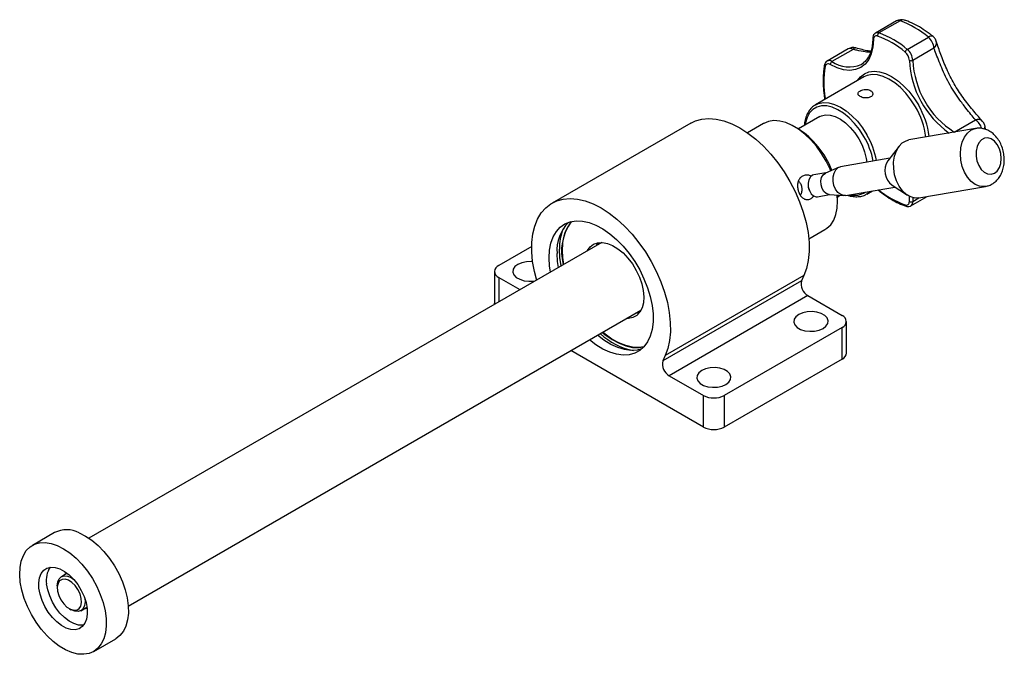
# Model space of a CAD drawing. Extents: x 25 to 396, y 39 to 277.
# Tile 1 of 3: x 47 to 181, y 39 to 125. Entities that reach past the tile are written whole.
import ezdxf

# ---------------------------------------------------------------- set-up
doc = ezdxf.new("R2010")
doc.units = 0
doc.layers.get('0').update_dxf_attribs({"linetype": 'CONTINUOUS'})

msp = doc.modelspace()

# ---------------------------------------------------------------- linework, layer by layer
at = {"color": 7, "linetype": 'CONTINUOUS'}
for p, q in [((165.9049, 124.8978), (163.0383, 123.2429)), ((166.3789, 124.92), (163.5123, 123.2652)), ((167.365, 121.041), (170.2316, 122.6959)), ((159.3323, 121.1023), (156.4657, 119.4474)), ((159.9951, 121.0385), (157.1285, 119.3837)), ((170.9817, 121.2015), (168.1152, 119.5467)), ((156.4657, 119.4474), (156.4834, 119.4571)), ((161.4675, 117.2858), (154.8678, 113.4759)), ((161.4675, 117.2858), (161.4224, 117.2591)), ((154.8678, 113.4759), (154.9273, 113.509)), ((155.4654, 111.8964), (152.5626, 110.2206)), ((173.7488, 109.789), (176.6154, 111.4438)), ((137.9364, 111.0145), (119.0802, 100.129)), ((147.8373, 110.9568), (145.6408, 109.6888)), ((152.4759, 110.2715), (152.0046, 110.5436)), ((176.648, 110.2771), (167.5684, 108.716)), ((166.2576, 107.873), (164.7256, 105.8756)), ((164.9963, 106.2285), (158.2966, 105.0765)), ((158.0868, 105.0139), (156.2262, 104.2089)), ((156.3033, 104.2423), (154.6609, 103.9599)), ((153.8961, 102.9085), (153.8903, 102.8573)), ((154.0746, 101.7851), (154.0972, 101.7388)), ((158.9692, 101.1652), (165.6688, 102.3171)), ((161.8673, 101.3512), (162.6377, 101.796)), ((165.2958, 102.5594), (167.407, 101.1884)), ((168.9241, 100.8317), (178.0037, 102.3929)), ((154.9798, 100.997), (155.1692, 101.0033)), ((155.1692, 101.0033), (156.8116, 101.2857)), ((156.7279, 101.2914), (158.7505, 101.1541)), ((157.8888, 101.2126), (157.8962, 100.8823)), ((157.8955, 100.9828), (158.251, 101.188)), ((157.8962, 100.338), (157.8962, 100.8823)), ((167.839, 99.7482), (170.0516, 101.0255)), ((153.9735, 95.2546), (156.1699, 96.5226)), ((125.8288, 94.7875), (56.1367, 54.5552)), ((116.3202, 94.2422), (111.8399, 91.6558)), ((125.1836, 94.441), (125.3989, 94.7633)), ((111.2541, 90.8394), (111.2541, 86.5389)), ((111.8399, 90.023), (114.7077, 88.3674)), ((153.313, 90.2724), (134.4568, 79.3869)), ((153.313, 90.2724), (152.9847, 89.5468)), ((152.9847, 89.5468), (134.1286, 78.6614)), ((153.8558, 87.5386), (134.9996, 76.6532)), ((153.8558, 87.5386), (158.509, 84.8524)), ((111.2722, 86.3842), (111.2541, 86.5389)), ((61.4696, 45.3173), (131.1617, 85.5497)), ((158.509, 83.2196), (142.4812, 73.9669)), ((158.509, 78.9191), (158.509, 83.2196)), ((159.0948, 79.7355), (159.0948, 84.036)), ((139.6528, 69.6665), (121.6505, 80.059)), ((134.4568, 79.3869), (134.1286, 78.6614)), ((158.509, 78.9191), (142.4812, 69.6665)), ((134.9996, 76.6532), (139.6528, 73.9669)), ((139.6528, 69.6665), (139.6528, 73.9669)), ((142.4812, 73.9669), (142.4812, 69.6665)), ((51.435, 55.3049), (48.4416, 53.5769)), ((53.1897, 49.7748), (52.3825, 49.3088)), ((51.8301, 48.0879), (51.8301, 47.8157)), ((53.4798, 44.9581), (53.7155, 44.8221)), ((55.049, 44.6899), (55.8562, 45.1558)), ((56.7743, 39.1427), (59.7677, 40.8708))]:
    msp.add_line(p, q, dxfattribs=at)
at = {"color": 8, "linetype": 'CONTINUOUS'}
for p, q in [((156.2045, 114.3853), (156.2307, 114.2626)), ((173.7263, 109.7748), (173.7488, 109.789)), ((167.6437, 100.3553), (167.6773, 101.0341)), ((168.1351, 100.8647), (168.1152, 100.3542)), ((168.1152, 100.3542), (168.9499, 100.8361)), ((111.8399, 90.023), (111.8399, 86.7119))]:
    msp.add_line(p, q, dxfattribs=at)
at = {"color": 7, "linetype": 'CONTINUOUS', "flags": 128}
for points in [[(162.7621, 122.3637), (162.6865, 121.3487), (162.4692, 120.442), (162.1155, 119.6657), (161.6339, 119.0388), (161.0363, 118.5764), (160.3371, 118.2898), (159.5534, 118.1862), (158.7043, 118.2678), (157.8105, 118.5329), (156.8937, 118.9749)], [(163.3247, 122.8349), (163.2096, 122.8615), (163.102, 122.8619), (163.005, 122.8361), (162.9214, 122.7847), (162.8536, 122.7093), (162.8036, 122.612), (162.7728, 122.4957), (162.7621, 122.3637)], [(161.105, 119.0009), (161.1053, 119.0011), (161.3926, 119.1928)], [(156.8937, 118.9749), (156.7741, 119.0316), (156.658, 119.0631), (156.5487, 119.0684), (156.4495, 119.0473), (156.3632, 119.0006), (156.2924, 118.9295), (156.2389, 118.8361), (156.2045, 118.7231)], [(137.9364, 111.0145), (138.5794, 111.3201), (139.4555, 111.5601), (140.4001, 111.639), (141.4007, 111.5557), (142.444, 111.3113), (143.516, 110.9091), (144.6025, 110.3544), (145.6891, 109.6546), (146.7611, 108.8191), (147.8044, 107.8589), (148.805, 106.787), (149.7496, 105.6174), (150.6257, 104.366), (151.4214, 103.0492), (152.1263, 101.6848), (152.731, 100.2908), (153.2273, 98.8858), (153.6087, 97.4885), (153.8701, 96.1176), (154.008, 94.7914), (154.0206, 93.5274), (153.9076, 92.3426), (153.6707, 91.2528), (153.313, 90.2724)], [(156.9714, 104.5313), (156.878, 104.7491), (156.344, 105.8362), (155.7175, 106.8786), (155.0118, 107.8541), (154.242, 108.7419), (153.4245, 109.5231), (152.5767, 110.1811), (151.7167, 110.7017), (150.8628, 111.074), (150.0332, 111.29), (149.2457, 111.345), (148.5169, 111.238), (147.8624, 110.9711), (147.8373, 110.9568)], [(155.4654, 111.8964), (155.692, 112.0067), (156.262, 112.1388), (156.8956, 112.1054), (157.5713, 111.9076), (158.2661, 111.5521), (158.9564, 111.051), (159.6185, 110.4214), (160.2301, 109.6848), (160.7701, 108.8662), (161.2204, 107.9935), (161.5654, 107.0964), (161.7936, 106.2055), (161.8704, 105.691)], [(168.9241, 100.8317), (168.4189, 100.8149), (167.8246, 100.9674), (167.25, 101.2979), (166.7219, 101.7909), (166.2652, 102.4234), (165.901, 103.1659), (165.6466, 103.9834), (165.5137, 104.838), (165.5085, 105.6895), (165.6314, 106.4983), (165.8766, 107.2264), (166.2325, 107.8398), (166.6826, 108.3098), (167.2058, 108.6145), (167.5684, 108.716)], [(178.3068, 108.9965), (177.8477, 108.9518), (177.4307, 108.7269), (177.0867, 108.3385), (176.8412, 107.8153), (176.7124, 107.1963), (176.7098, 106.5273), (176.8337, 105.8579), (177.0748, 105.2377), (177.4153, 104.7129), (177.8299, 104.3222), (178.2879, 104.0947), (178.7553, 104.0472), (179.1974, 104.1833), (179.5815, 104.4928), (179.879, 104.9529), (180.0679, 105.5294), (180.1343, 106.1794), (180.073, 106.8549), (179.8888, 107.5058), (179.5953, 108.0837), (179.2142, 108.5457), (178.7738, 108.8577), (178.3068, 108.9965)], [(158.9692, 101.1652), (158.7186, 101.1569), (158.3132, 101.2849), (157.9363, 101.5761), (157.6213, 102.0045), (157.3961, 102.5321), (157.2809, 103.1121), (157.2857, 103.6928), (157.4103, 104.2227), (157.6435, 104.6547), (157.9647, 104.9504), (158.2966, 105.0765)], [(154.6609, 103.9599), (154.502, 103.9124), (154.2035, 103.6861), (153.9909, 103.3145), (153.8897, 102.8424), (153.9122, 102.3268), (154.0556, 101.8299), (154.3027, 101.4115), (154.6237, 101.1223), (154.9798, 100.997)], [(156.7279, 101.2914), (156.7037, 101.2934), (156.3476, 101.4187), (156.0267, 101.708), (155.7796, 102.1263), (155.6361, 102.6232), (155.6136, 103.1388), (155.7148, 103.6109), (155.9275, 103.9825), (156.2259, 104.2088), (156.2262, 104.2089)], [(116.9906, 89.5986), (116.6782, 90.8372), (116.4413, 92.2006), (116.3283, 93.5158), (116.3409, 94.7652), (116.4788, 95.9323), (116.7402, 97.0014), (117.1216, 97.9582), (117.6179, 98.7902), (118.2226, 99.4861), (118.9275, 100.0367), (119.7233, 100.4347), (120.5993, 100.6747), (121.5439, 100.7536), (122.5445, 100.6703), (123.5878, 100.4258), (124.6598, 100.0236), (125.7464, 99.4689), (126.8329, 98.7691), (127.9049, 97.9336), (128.9482, 96.9735), (129.9488, 95.9015), (130.8934, 94.732), (131.7695, 93.4805), (132.5652, 92.1638), (133.2701, 90.7993), (133.8748, 89.4053), (134.3711, 88.0003), (134.7525, 86.6031), (135.0139, 85.2322), (135.1518, 83.9059), (135.1644, 82.642), (135.0515, 81.4572), (134.8145, 80.3673), (134.4568, 79.3869), (134.4568, 79.3869)], [(156.1699, 96.5226), (156.4398, 96.7), (156.9572, 97.1949), (157.3691, 97.8293), (157.6666, 98.5896), (157.8434, 99.4598), (157.8957, 100.4211), (157.8499, 101.2152)], [(167.0811, 99.8841), (167.1962, 99.8575), (167.3038, 99.8571), (167.4008, 99.8829), (167.4844, 99.9343), (167.5522, 100.0097), (167.6022, 100.107), (167.6331, 100.2233), (167.6437, 100.3553)], [(118.6753, 92.6637), (118.7384, 93.7157), (118.9265, 94.676), (119.2364, 95.5275), (119.6624, 96.2551), (120.197, 96.8458), (120.8306, 97.289), (121.552, 97.5768), (122.3481, 97.7041), (123.205, 97.6686), (124.1071, 97.471), (125.0386, 97.1147), (125.9826, 96.6062), (126.9225, 95.9544), (127.8413, 95.1711), (128.7228, 94.2702), (129.5512, 93.2678), (130.3116, 92.1818), (130.9906, 91.0315), (131.576, 89.8375), (132.0574, 88.6211), (132.4262, 87.404), (132.6757, 86.2079), (132.8016, 85.0542), (132.8016, 83.9634), (132.6757, 82.955), (132.4262, 82.0471), (132.0574, 81.2557), (131.576, 80.5951), (130.9906, 80.077), (130.3116, 79.7107), (129.5512, 79.5027), (128.7228, 79.4567), (127.8413, 79.5735), (126.9225, 79.8511), (125.9826, 80.2845), (125.0386, 80.8659), (124.1829, 81.5209)], [(120.3208, 91.6078), (120.1528, 92.7091), (120.0895, 93.8611)], [(123.9137, 93.682), (124.2685, 94.1785), (124.7347, 94.5405), (125.291, 94.7441), (125.9196, 94.7829), (126.6001, 94.6557), (127.3108, 94.3665), (128.0287, 93.9246), (128.7309, 93.3441), (129.3947, 92.6439), (129.9989, 91.8463), (130.5239, 90.9771), (130.953, 90.0641), (131.2723, 89.1367), (131.4715, 88.2247), (131.5444, 87.3574), (131.4884, 86.5627), (131.3055, 85.8661), (131.0014, 85.29), (130.5861, 84.853), (130.0727, 84.569), (129.4779, 84.4473), (129.2466, 84.4441)], [(125.163, 94.4032), (125.3168, 94.6538), (125.3989, 94.7633)], [(118.85, 90.7588), (118.7384, 91.539), (118.6753, 92.6637)], [(119.9343, 91.3847), (119.8226, 92.1649), (119.7595, 93.2897)], [(116.4453, 92.17), (116.249, 92.1829), (115.5866, 92.1556), (114.9643, 92.0216), (114.4327, 91.7918), (114.0347, 91.4849), (113.8026, 91.1257), (113.7552, 90.7433), (113.8964, 90.3686), (114.2146, 90.0321), (114.6843, 89.761), (115.2672, 89.5773), (115.9161, 89.4958), (116.5786, 89.5231), (116.7554, 89.5496)], [(130.9257, 85.1895), (130.7271, 85.1685), (130.4959, 85.1653)], [(130.9257, 85.1895), (130.6075, 85.1641), (130.4959, 85.1653)], [(155.9163, 83.0835), (156.3143, 83.3904), (156.5463, 83.7496), (156.5937, 84.1321), (156.4526, 84.5067), (156.1343, 84.8432), (155.6647, 85.1143), (155.0818, 85.298), (154.4328, 85.3795), (153.7704, 85.3522), (153.1481, 85.2182), (152.6164, 84.9884), (152.2184, 84.6815), (151.9863, 84.3223), (151.939, 83.9399), (152.0801, 83.5652), (152.3984, 83.2287), (152.868, 82.9576), (153.4509, 82.7739), (154.0999, 82.6924), (154.7623, 82.7197), (155.3846, 82.8537), (155.9163, 83.0835)], [(131.2586, 80.2852), (130.6354, 80.1286), (129.8071, 80.0826), (128.9256, 80.1994), (128.0067, 80.477), (127.0669, 80.9104), (126.1228, 81.4918), (125.2672, 82.1468)], [(125.9271, 82.5278), (126.3144, 82.2159), (127.2543, 81.5642), (128.1983, 81.0556), (129.1298, 80.6993), (130.032, 80.5017), (130.8888, 80.4662), (131.5414, 80.5574)], [(131.5608, 80.5783), (130.8667, 80.4901), (130.0055, 80.5392), (129.1003, 80.7502), (128.1671, 81.1195), (127.2228, 81.6403), (126.284, 82.3035), (125.9743, 82.555)], [(142.7169, 75.4637), (143.1149, 75.7706), (143.347, 76.1298), (143.3944, 76.5123), (143.2532, 76.8869), (142.9349, 77.2234), (142.4653, 77.4945), (141.8824, 77.6782), (141.2335, 77.7597), (140.571, 77.7324), (139.9488, 77.5984), (139.4171, 77.3686), (139.0191, 77.0617), (138.787, 76.7025), (138.7396, 76.3201), (138.8808, 75.9454), (139.1991, 75.6089), (139.6687, 75.3378), (140.2516, 75.1541), (140.9006, 75.0726), (141.563, 75.0999), (142.1853, 75.2339), (142.7169, 75.4637)], [(54.8182, 55.2841), (55.6769, 54.8482), (56.534, 54.2682), (57.3712, 53.5565), (58.1707, 52.7282), (58.9154, 51.801), (59.5895, 50.7947), (60.1786, 49.7307), (60.6702, 48.6317), (61.0537, 47.5211), (61.321, 46.4225), (61.4664, 45.3595), (61.4868, 44.3546), (61.3817, 43.4293), (61.1535, 42.6033), (60.8069, 41.8941), (60.3494, 41.317), (59.7907, 40.8842), (59.7677, 40.8708)], [(51.8248, 53.556), (52.6835, 53.1201), (53.5406, 52.5401), (54.3778, 51.8284), (55.1773, 51.0001), (55.922, 50.073), (56.5961, 49.0667), (57.1852, 48.0026), (57.6767, 46.9036), (58.0603, 45.793), (58.3275, 44.6945), (58.4729, 43.6314), (58.4933, 42.6266), (58.3883, 41.7012), (58.1601, 40.8752), (57.8135, 40.1661), (57.356, 39.5889), (56.7972, 39.1561), (56.1492, 38.8768), (55.4258, 38.757), (54.6422, 38.7993), (53.8153, 39.0027), (52.9627, 39.3629), (52.1025, 39.8722), (51.2531, 40.5198), (50.4326, 41.2918), (49.6584, 42.1719), (48.9471, 43.1412), (48.3138, 44.1791), (47.772, 45.2635), (47.3333, 46.3713), (47.0071, 47.4788), (46.8002, 48.5625), (46.7171, 49.5992), (46.7595, 50.5669), (46.9266, 51.4449), (47.2148, 52.2146), (47.6179, 52.8594), (48.1274, 53.3658), (48.7323, 53.7228), (49.4199, 53.9228), (50.1754, 53.9617), (50.9828, 53.8386), (51.8248, 53.556)], [(49.3374, 47.7414), (49.3147, 48.5011), (49.4185, 49.1784), (49.6449, 49.7475), (49.9852, 50.1863), (50.4263, 50.4781), (50.9512, 50.6117), (51.5398, 50.5818), (52.1694, 50.3897), (52.8159, 50.0427), (53.4544, 49.5542), (54.0603, 48.943), (54.6105, 48.2324), (55.0837, 47.4499), (55.4617, 46.6255), (55.7301, 45.7909), (55.8785, 44.9782), (55.9012, 44.2185), (55.7974, 43.5412), (55.571, 42.9721), (55.2307, 42.5333), (54.7896, 42.2415), (54.2647, 42.1079), (53.6761, 42.1378), (53.0465, 42.3299), (52.4, 42.6769), (51.7615, 43.1654), (51.1556, 43.7767), (50.6054, 44.4872), (50.1322, 45.2697), (49.7542, 46.0941), (49.4858, 46.9287), (49.3374, 47.7414)], [(52.7211, 49.5042), (52.8679, 49.6761), (53.1066, 49.8387)], [(55.4021, 42.7197), (55.304, 42.7079), (54.7154, 42.7377), (54.0858, 42.9298), (53.4393, 43.2768), (52.8008, 43.7653), (52.1948, 44.3766), (51.6447, 45.0871), (51.1715, 45.8696), (50.7934, 46.694), (50.525, 47.5286), (50.3766, 48.3414)], [(51.8301, 48.0879), (51.8893, 48.595), (52.0729, 49.0164), (52.3684, 49.3004), (52.7557, 49.4276), (53.2085, 49.3893), (53.6958, 49.1882), (54.0654, 48.9372)], [(52.3258, 46.1682), (52.7047, 45.6291), (53.1464, 45.1899), (53.6152, 44.8864), (54.073, 44.743), (54.4827, 44.7713), (54.8113, 44.9692), (55.032, 45.3205), (55.1269, 45.7968), (55.0885, 46.3594), (54.9197, 46.9629), (54.6343, 47.5583), (54.2554, 48.0974), (53.8137, 48.5366), (53.3449, 48.8401), (52.8871, 48.9835), (52.4774, 48.9552), (52.1488, 48.7573), (51.9281, 48.406), (51.8332, 47.9298), (51.8716, 47.3671), (52.0404, 46.7636), (52.3258, 46.1682)], [(55.5687, 46.333), (55.6013, 45.9339), (55.5422, 45.4037), (55.3586, 44.9822), (55.0631, 44.6982), (54.6758, 44.571), (54.2231, 44.6093), (53.7357, 44.8105), (53.7155, 44.8221)], [(55.87, 45.0519), (55.6175, 44.9289), (55.3875, 44.8853)]]:
    msp.add_lwpolyline(points, dxfattribs=at)
at = {"color": 8, "linetype": 'CONTINUOUS', "flags": 128}
for points in [[(160.6102, 116.7909), (161.0078, 117.3009), (161.5363, 117.7103), (162.155, 117.9634), (162.8488, 118.0538), (163.6005, 117.9794), (164.3917, 117.742), (165.2029, 117.3475), (166.0141, 116.8055), (166.8053, 116.1293), (167.5571, 115.3358), (168.2509, 114.4443), (168.8696, 113.4769)], [(168.4672, 113.2446), (167.8605, 114.1909), (167.1788, 115.0603), (166.4398, 115.8303), (165.6627, 116.481), (164.8675, 116.9956), (164.075, 117.3607), (163.3056, 117.5668), (162.5792, 117.6086), (161.9146, 117.485), (161.4675, 117.2858)], [(154.9273, 113.509), (155.315, 113.6751), (155.9795, 113.7987), (156.7059, 113.7569), (157.4753, 113.5507), (158.2679, 113.1857), (159.063, 112.6711), (159.8401, 112.0204), (160.5791, 111.2504), (161.2608, 110.381), (161.8676, 109.4347)], [(161.4652, 109.2024), (160.8711, 110.1264), (160.2022, 110.9727), (159.4769, 111.7183), (158.7149, 112.3426), (157.937, 112.8289), (157.1645, 113.1637), (156.4183, 113.3379), (155.7188, 113.3468), (155.0852, 113.1902), (154.5346, 112.8723), (154.0822, 112.4018), (153.7403, 111.7914), (153.5181, 111.058), (153.4652, 110.7417)], [(178.0303, 102.3976), (177.7944, 102.3691), (177.2006, 102.4295), (176.6127, 102.6724), (176.0581, 103.0866), (175.5628, 103.6527), (175.15, 104.3442), (174.8389, 105.1288), (174.644, 105.9698), (174.5746, 106.8278), (174.6338, 107.6629), (174.8189, 108.4358), (175.1212, 109.1105), (175.5266, 109.6555), (176.0162, 110.0451), (176.567, 110.2613), (176.6429, 110.2763)], [(162.3816, 101.7519), (162.2639, 101.6392), (161.8843, 101.3611)]]:
    msp.add_lwpolyline(points, dxfattribs=at)
at = {"color": 7, "linetype": 'CONTINUOUS'}
for centre, radius, start, end in [((166.5715, 123.7431), 1.3333, 71.414266, 119.997312), ((162.1538, 113.1522), 12.5033, 49.755376, 70.25), ((163.7586, 122.9018), 0.439, 124.133245, 188.768187), ((159.2872, 111.4973), 12.5033, 49.755376, 70.25), ((159.2053, 111.3612), 12.1907, 49.755343, 70.250034), ((168.8948, 121.0893), 2.09, 3.077389, 50.235964), ((170.0389, 121.7413), 1.3333, 30, 50.706008), ((170.0389, 121.7413), 1.3333, 18.198681, 30), ((159.9989, 119.9476), 1.3333, 73.497527, 119.997312), ((167.6962, 120.4953), 0.6384, 121.250998, 164.456832), ((166.0785, 119.4614), 1.5675, 3.077373, 50.236012), ((166.0282, 119.4345), 2.09, 3.077389, 50.235964), ((157.4038, 118.9538), 0.5104, 122.634847, 177.635916), ((167.8784, 120.0031), 0.5142, 242.851251, 297.420213), ((180.3237, 120.0902), 12.2207, 182.548946, 237.451055), ((168.2037, 116.5542), 12.1937, 169.754314, 190.245686), ((176.6115, 110.3573), 1.3333, 30, 41.802943), ((146.1894, 100.4187), 11.6875, 20.910501, 57.460455), ((176.6115, 110.3573), 1.3333, 9.295336, 30), ((166.817, 104.5281), 2.4879, 147.205503, 232.307147), ((155.8553, 102.6432), 1.9766, 173.78302, 205.729596), ((167.8805, 100.8076), 0.5105, 242.368253, 297.360961), ((125.0416, 93.7314), 5.3005, 134.622425, 184.780995), ((127.3739, 94.0064), 7.2858, 158.923565, 181.142175), ((127.2124, 93.5466), 6.8536, 143.607169, 195.060846), ((125.8554, 94.1913), 5.3688, 140.321765, 178.610505), ((131.1418, 93.6983), 10.6719, 176.652219, 190.284906), ((112.1498, 90.8394), 0.8732, 110.78333, 249.216624), ((154.7884, 89.1361), 1.8498, 167.172236, 239.724663), ((158.1991, 84.036), 0.8732, 290.783359, 69.216641), ((131.8361, 88.936), 9.0186, 226.723427, 259.076199), ((158.0939, 79.8353), 1.0059, 294.374481, 354.305257), ((135.9322, 78.2507), 1.8498, 167.172236, 239.724663), ((141.067, 76.6964), 3.074, 242.609644, 297.390371), ((141.067, 72.3959), 3.074, 242.609644, 297.390371), ((53.1059, 51.9268), 3.7688, 62.97735, 116.317064), ((53.3573, 48.8922), 3.0311, 145.709396, 190.469428)]:
    msp.add_arc(centre, radius, start, end, dxfattribs=at)
at = {"color": 8, "linetype": 'CONTINUOUS'}
for centre, radius, start, end in [((166.1657, 124.4005), 0.5615, 67.692586, 117.677386), ((166.7807, 124.3019), 0.7372, 72.952476, 123.026559), ((163.2994, 122.7476), 0.5596, 67.642395, 118.558092), ((162.8251, 122.5118), 0.161, 183.873862, 246.961166), ((170.6157, 122.2436), 0.5934, 63.192244, 130.340268), ((170.4027, 121.9315), 0.9317, 308.425712, 13.281364), ((159.608, 120.4919), 0.6698, 54.697464, 114.307156), ((160.336, 120.8277), 0.4008, 84.271657, 148.260351), ((156.7386, 118.8293), 0.6777, 54.883354, 112.127756), ((159.446, 122.6131), 3.9749, 234.336213, 294.668399), ((180.4726, 120.1528), 12.8432, 182.710136, 234.776618), ((156.3223, 118.8977), 0.2107, 172.538527, 235.992139), ((156.2251, 114.5027), 0.1191, 197.106101, 260.041138), ((159.4356, 107.8563), 10.5169, 6.862724, 30.820609), ((159.4953, 107.8603), 10.9281, 7.004138, 30.928259), ((176.9577, 110.5802), 0.9291, 45.884768, 111.625042), ((175.4689, 109.6892), 2.0959, 16.317978, 56.840643), ((177.4997, 110.551), 0.4281, 308.054587, 2.908979), ((152.4996, 103.9201), 10.406, 10.622595, 30.505269), ((152.4286, 103.8784), 10.9529, 10.731284, 30.483267), ((171.1629, 111.2755), 12.1006, 230.500198, 250.286238), ((160.1976, 103.8197), 2.633, 255.896419, 303.616213), ((167.2953, 99.9018), 0.2149, 184.701085, 246.778626), ((167.463, 100.2848), 0.6558, 305.666674, 6.075736)]:
    msp.add_arc(centre, radius, start, end, dxfattribs=at)
at = {"color": 7, "linetype": 'CONTINUOUS'}
for points, knots in [([(170.8833, 122.7732), (170.7004, 122.9189), (170.1718, 123.3399), (169.2746, 123.9457), (168.2155, 124.5278), (167.4528, 124.8502), (167.054, 124.9871), (166.9965, 125.0068)], [0, 0, 0, 0, 0.1455242, 0.42050568, 0.69650309, 0.95620761, 1, 1, 1, 1]), ([(163.0388, 123.2247), (162.9862, 123.1949), (162.8459, 123.1154), (162.7, 122.8587), (162.677, 122.627), (162.6645, 122.5009)], [0, 0, 0, 0, 0.21417948, 0.57219911, 1, 1, 1, 1]), ([(162.6645, 122.5009), (162.661, 122.3463), (162.6507, 121.8967), (162.5525, 121.2106), (162.3402, 120.4858), (162.0275, 119.8761), (161.7001, 119.4392), (161.4488, 119.2577), (161.3595, 119.1932)], [0, 0, 0, 0, 0.1028702, 0.29911429, 0.4953658, 0.6921412, 0.89063381, 1, 1, 1, 1]), ([(177.6046, 111.2471), (177.4206, 111.4539), (177.05, 111.8701), (176.4246, 112.5984), (175.7718, 113.3924), (175.1138, 114.2429), (174.4732, 115.1486), (173.8678, 116.1036), (173.3143, 117.1005), (172.8235, 118.1226), (172.3882, 119.1411), (172.0076, 120.1272), (171.6784, 121.0465), (171.447, 121.7269), (171.3387, 122.0589), (171.3103, 122.1459)], [0, 0, 0, 0, 0.08176992, 0.16464439, 0.24568945, 0.32543823, 0.40460414, 0.48434674, 0.56395548, 0.6443726, 0.72592734, 0.80723906, 0.88857683, 0.9708021, 1, 1, 1, 1]), ([(162.4061, 120.784), (162.288, 120.7973), (161.9231, 120.8385), (161.2414, 120.9838), (160.6601, 121.1481), (160.3757, 121.2285)], [0, 0, 0, 0, 0.19627056, 0.60681327, 1, 1, 1, 1]), ([(176.6154, 111.4438), (176.4232, 111.6837), (176.039, 112.1633), (175.2848, 113.1052), (174.4704, 114.1669), (173.6757, 115.335), (173.0024, 116.4748), (172.4212, 117.6528), (171.9189, 118.8146), (171.4881, 119.8979), (171.1854, 120.6835), (171.0285, 121.0826), (170.9817, 121.2015)], [0, 0, 0, 0, 0.10203436, 0.20403912, 0.33390397, 0.43760222, 0.54131905, 0.64558265, 0.74980256, 0.85298961, 0.95618438, 1, 1, 1, 1]), ([(156.4941, 119.4575), (156.4866, 119.4554), (156.3771, 119.4245), (156.2152, 119.2383), (156.1477, 119.0307), (156.1134, 118.9251)], [0, 0, 0, 0, 0.03470307, 0.50897782, 1, 1, 1, 1]), ([(156.1134, 118.9251), (156.079, 118.7362), (155.9794, 118.1901), (155.9015, 117.2244), (155.9183, 116.0372), (156.0112, 115.1053), (156.0931, 114.5833), (156.1112, 114.4675)], [0, 0, 0, 0, 0.14102895, 0.40779296, 0.6747778, 0.92789024, 1, 1, 1, 1]), ([(162.3745, 114.5674), (162.4458, 114.6189), (162.5884, 114.7217), (162.6787, 114.9313), (162.6619, 115.1478), (162.5313, 115.3455), (162.3041, 115.495), (162.007, 115.5793), (161.6722, 115.5936), (161.3353, 115.5418), (161.0352, 115.4356), (160.8071, 115.2915), (160.6755, 115.1254), (160.6539, 114.95), (160.7461, 114.7778), (160.9424, 114.6232), (161.2187, 114.5019), (161.5445, 114.4286), (161.8839, 114.4176), (162.1723, 114.468), (162.316, 114.5386), (162.3745, 114.5674)], [0, 0, 0, 0, 0.05331467, 0.10661612, 0.1602606, 0.21413389, 0.26763723, 0.32075455, 0.37405947, 0.42783872, 0.4816473, 0.53498273, 0.58808295, 0.64154929, 0.69541452, 0.74909172, 0.80229291, 0.85546663, 0.90909761, 0.96297428, 1, 1, 1, 1]), ([(156.1112, 114.4675), (156.1221, 114.3906), (156.1336, 114.3098), (156.1687, 114.2314), (156.1703, 114.2278)], [0, 0, 0, 0, 0.953674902, 1, 1, 1, 1]), ([(154.9421, 113.4975), (154.8814, 113.4704), (154.6267, 113.3567), (154.2589, 113.0157), (153.8559, 112.4904), (153.567, 111.8415), (153.397, 111.2339), (153.3685, 110.8188), (153.359, 110.6804)], [0, 0, 0, 0, 0.06419521, 0.26963347, 0.47505647, 0.68296556, 0.8942731, 1, 1, 1, 1]), ([(177.3696, 110.3016), (177.1987, 110.3155), (176.953, 110.3355), (176.7157, 110.2761), (176.6435, 110.258)], [0, 0, 0, 0, 0.6955227, 1, 1, 1, 1]), ([(178.0385, 102.4161), (178.1901, 102.4456), (178.5506, 102.5159), (179.0645, 102.7988), (179.5576, 103.2132), (179.9619, 103.7401), (180.272, 104.3632), (180.4764, 105.0713), (180.5636, 105.8402), (180.5269, 106.6381), (180.3655, 107.4316), (180.0816, 108.1901), (179.6781, 108.8844), (179.1816, 109.4588), (178.6217, 109.888), (178.0215, 110.1881), (177.5894, 110.2633), (177.3696, 110.3016)], [0, 0, 0, 0, 0.04562128, 0.10847863, 0.17106968, 0.23496787, 0.30123169, 0.37002943, 0.44062784, 0.51202197, 0.58388764, 0.65645796, 0.7300348, 0.80480748, 0.87067604, 0.9341852, 1, 1, 1, 1]), ([(177.9823, 110.1633), (177.9762, 110.2262), (177.9631, 110.3611), (177.9398, 110.4991), (177.9273, 110.5727)], [0, 0, 0, 0, 0.466075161, 1, 1, 1, 1]), ([(154.3057, 103.7581), (154.2318, 103.8019), (154.0094, 103.9337), (153.587, 103.9659), (153.1209, 103.844), (152.747, 103.532), (152.5123, 103.0863), (152.4245, 102.5583), (152.4648, 102.0396), (152.5664, 101.7326), (152.6102, 101.6002)], [0, 0, 0, 0, 0.0694652, 0.20906279, 0.35258999, 0.49314024, 0.62878689, 0.76280387, 0.89776262, 1, 1, 1, 1]), ([(152.5654, 103.126), (152.6624, 103.0239), (152.8747, 102.8003), (153.0253, 102.3203), (153.0265, 101.7999), (152.9452, 101.4103), (152.8391, 101.2343), (152.8214, 101.2049)], [0, 0, 0, 0, 0.209630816, 0.458951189, 0.697990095, 0.949489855, 1, 1, 1, 1]), ([(163.3493, 101.9308), (163.5274, 101.7888), (164.0438, 101.3771), (164.9147, 100.7848), (165.9364, 100.2147), (166.7028, 99.8807), (167.1187, 99.7362), (167.2106, 99.7043)], [0, 0, 0, 0, 0.14057021, 0.40766681, 0.6750743, 0.92821221, 1, 1, 1, 1]), ([(152.6102, 101.6002), (152.6869, 101.4366), (152.8403, 101.1093), (153.1837, 100.7675), (153.5773, 100.5894), (153.9951, 100.6075), (154.3797, 100.7818), (154.578, 101.0076), (154.6659, 101.1077)], [0, 0, 0, 0, 0.17349986, 0.34700154, 0.52034995, 0.69245473, 0.86371375, 1, 1, 1, 1]), ([(159.2561, 101.2145), (159.3135, 101.1919), (159.6246, 101.0695), (160.1743, 100.9892), (160.8776, 100.9954), (161.4554, 101.1265), (161.759, 101.3079), (161.8756, 101.3776)], [0, 0, 0, 0, 0.05951734, 0.32241281, 0.58323432, 0.83993019, 1, 1, 1, 1]), ([(167.2106, 99.7043), (167.2828, 99.6859), (167.4582, 99.6413), (167.6903, 99.6569), (167.8066, 99.7429), (167.8385, 99.7664)], [0, 0, 0, 0, 0.3365319, 0.81800731, 1, 1, 1, 1])]:
    msp.add_open_spline(points, degree=3, knots=knots, dxfattribs=at)
at = {"color": 8, "linetype": 'CONTINUOUS'}
msp.add_open_spline([(162.3602, 120.6287), (162.1237, 120.6449), (161.5469, 120.6844), (160.7293, 120.8525), (160.1622, 120.9962), (159.9951, 121.0385)], degree=3, knots=[0, 0, 0, 0, 0.3289135, 0.80232431, 1, 1, 1, 1], dxfattribs=at)

doc.saveas('drawing.dxf')
